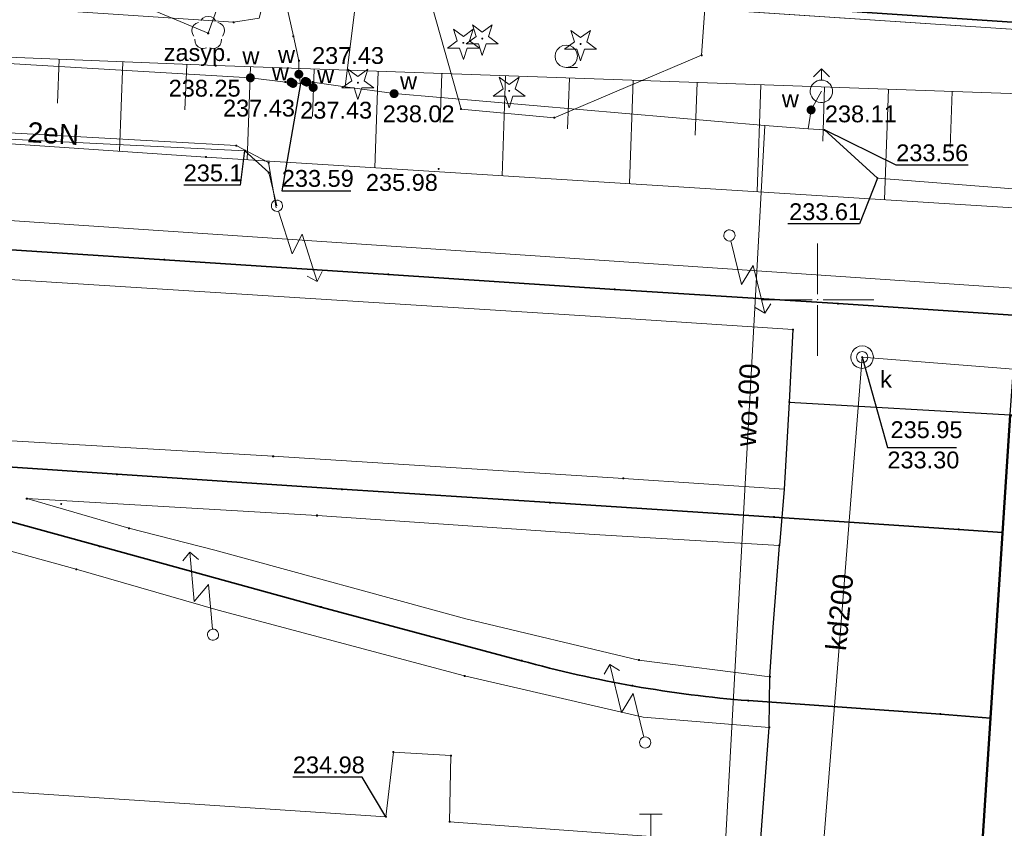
# Model space of a CAD drawing. Header units: metres. Extents: x 6603648 to 6604252, y 5739748 to 5740166.
# Tile 69 of 98: x 6603964 to 6604008, y 5740076 to 5740112. Entities that reach past the tile are written whole.
import ezdxf
from ezdxf.enums import TextEntityAlignment as Align

# ---------------------------------------------------------------- set-up
doc = ezdxf.new("R2010")
doc.units = ezdxf.units.M
doc.header["$PDSIZE"] = 0.75
doc.linetypes.add('ARK_LIN', pattern=[50, 50, 0])
doc.layers.get('0').update_dxf_attribs({"color": 252, "linetype": 'CONTINUOUS'})
for name, color, linetype, lineweight in [('GESBZO', 252, 'CONTINUOUS', 50), ('GESDZI', 252, 'CONTINUOUS', 18), ('GESUZY', 252, 'CONTINUOUS', 18), ('GSLKOG', 252, 'CONTINUOUS', 35), ('GSLKOU', 252, 'CONTINUOUS', 18), ('GSLKRW', 252, 'CONTINUOUS', 25), ('GSLTTR', 252, 'CONTINUOUS', 35), ('GSPPRB', 252, 'CONTINUOUS', 18), ('GSPRDI', 252, 'CONTINUOUS', 18), ('GSPRDL', 252, 'CONTINUOUS', 18), ('GSPWPS', 252, 'CONTINUOUS', 13), ('GSPWPS_O', 252, 'CONTINUOUS', 13), ('GSSLZK', 252, 'CONTINUOUS', 18), ('GSSZSN', 252, 'CONTINUOUS', 18), ('GULCNP', 252, 'CONTINUOUS', 18), ('GULENN', 252, 'CONTINUOUS', 18), ('GULENN_O', 252, 'CONTINUOUS', 18), ('GULIPR', 252, 'CONTINUOUS', 18), ('GULKDP', 252, 'CONTINUOUS', 18), ('GULKDP_O', 252, 'CONTINUOUS', 18), ('GULWOP', 252, 'CONTINUOUS', 18), ('GULWOP_O', 252, 'CONTINUOUS', 18), ('GUPCTR', 252, 'CONTINUOUS', 18), ('GUPISL', 252, 'CONTINUOUS', 18), ('GUPKSD', 252, 'CONTINUOUS', 18), ('GUPKWZ', 252, 'CONTINUOUS', 18), ('GUPKWZ_O', 252, 'CONTINUOUS', 18), ('GUPWDT', 252, 'CONTINUOUS', 18), ('PKT_ARK', 252, 'ARK_LIN', 18)]:
    doc.layers.add(name, color=color, linetype=linetype, lineweight=lineweight)
for name, color, linetype in [('GUPCSH', 252, 'CONTINUOUS'), ('GUPCSH_O', 252, 'CONTINUOUS'), ('GUPESH', 252, 'CONTINUOUS'), ('GUPESH_O', 252, 'CONTINUOUS'), ('GUPKSH', 252, 'CONTINUOUS'), ('GUPKSH_O', 252, 'CONTINUOUS'), ('GUPWSH', 252, 'CONTINUOUS'), ('GUPWSH_O', 252, 'CONTINUOUS'), ('GUPWZA', 252, 'CONTINUOUS'), ('GUPWZA_O', 252, 'CONTINUOUS'), ('GUPZSH', 252, 'CONTINUOUS')]:
    doc.layers.add(name, color=color, linetype=linetype)
doc.styles.add('Arial', font='arial.ttf')

# ---------------------------------------------------------------- blocks, each defined once
blk = doc.blocks.new('GSPPRB0')
blk.add_lwpolyline([(-0.007955, 0.0225), (0.007955, 0.0225), (0.0225, 0.007955), (0.0225, -0.007955), (0.007955, -0.0225), (-0.007955, -0.0225), (-0.0225, -0.007955), (-0.0225, 0.007955)], close=True)
blk = doc.blocks.new('GSPWPS1')
blk.add_hatch(color=256).paths.add_polyline_path([(0, 0.045), (-0.011647, 0.043467), (-0.0225, 0.038971), (-0.03182, 0.03182), (-0.038971, 0.0225), (-0.043467, 0.011647), (-0.045, 0), (-0.043467, -0.011647), (-0.038971, -0.0225), (-0.03182, -0.03182), (-0.0225, -0.038971), (-0.011647, -0.043467), (0, -0.045), (0.011647, -0.043467), (0.0225, -0.038971), (0.03182, -0.03182), (0.038971, -0.0225), (0.043467, -0.011647), (0.045, 0), (0.043467, 0.011647), (0.038971, 0.0225), (0.03182, 0.03182), (0.0225, 0.038971), (0.011647, 0.043467)])
blk = doc.blocks.new('GUPISL1_5')
for points in [[(3.396745, 1.05234), (3.75, 0.7), (3.396745, 0.34766)], [(0.25, 0), (2.25, 0), (1.55, 0.7), (3.75, 0.7)]]:
    blk.add_lwpolyline(points)
blk.add_lwpolyline([(0.25, 0), (0.241481, -0.064705), (0.216506, -0.125), (0.176777, -0.176777), (0.125, -0.216506), (0.064705, -0.241481), (0, -0.25), (-0.064705, -0.241481), (-0.125, -0.216506), (-0.176777, -0.176777), (-0.216506, -0.125), (-0.241481, -0.064705), (-0.25, 0), (-0.241481, 0.064705), (-0.216506, 0.125), (-0.176777, 0.176777), (-0.125, 0.216506), (-0.064705, 0.241481), (0, 0.25), (0.064705, 0.241481), (0.125, 0.216506), (0.176777, 0.176777), (0.216506, 0.125), (0.241481, 0.064705)], close=True)
blk = doc.blocks.new('GUPWSH1')
blk.add_hatch(color=256).paths.add_polyline_path([(0, 0.045), (-0.011647, 0.043467), (-0.0225, 0.038971), (-0.03182, 0.03182), (-0.038971, 0.0225), (-0.043467, 0.011647), (-0.045, 0), (-0.043467, -0.011647), (-0.038971, -0.0225), (-0.03182, -0.03182), (-0.0225, -0.038971), (-0.011647, -0.043467), (0, -0.045), (0.011647, -0.043467), (0.0225, -0.038971), (0.03182, -0.03182), (0.038971, -0.0225), (0.043467, -0.011647), (0.045, 0), (0.043467, 0.011647), (0.038971, 0.0225), (0.03182, 0.03182), (0.0225, 0.038971), (0.011647, 0.043467)])
blk = doc.blocks.new('GUPKWZ1_1')
blk.add_lwpolyline([(0.25, 0), (0.241481, -0.064705), (0.216506, -0.125), (0.176777, -0.176777), (0.125, -0.216506), (0.064705, -0.241481), (0, -0.25), (-0.064705, -0.241481), (-0.125, -0.216506), (-0.176777, -0.176777), (-0.216506, -0.125), (-0.241481, -0.064705), (-0.25, 0), (-0.241481, 0.064705), (-0.216506, 0.125), (-0.176777, 0.176777), (-0.125, 0.216506), (-0.064705, 0.241481), (0, 0.25), (0.064705, 0.241481), (0.125, 0.216506), (0.176777, 0.176777), (0.216506, 0.125), (0.241481, 0.064705)], close=True)
blk = doc.blocks.new('GUPKSD1_1')
blk.add_lwpolyline([(0.5, 0), (0.482963, -0.12941), (0.433013, -0.25), (0.353553, -0.353553), (0.25, -0.433013), (0.12941, -0.482963), (0, -0.5), (-0.12941, -0.482963), (-0.25, -0.433013), (-0.353553, -0.353553), (-0.433013, -0.25), (-0.482963, -0.12941), (-0.5, 0), (-0.482963, 0.12941), (-0.433013, 0.25), (-0.353553, 0.353553), (-0.25, 0.433013), (-0.12941, 0.482963), (0, 0.5), (0.12941, 0.482963), (0.25, 0.433013), (0.353553, 0.353553), (0.433013, 0.25), (0.482963, 0.12941)], close=True)
blk = doc.blocks.new('GUPCTR1')
for points in [[(0.5, 1), (-0.5, 1)], [(0, 0), (0, 1)]]:
    blk.add_lwpolyline(points)
blk = doc.blocks.new('GUPZSH1')
blk.add_hatch(color=256).paths.add_polyline_path([(0, 0.045), (-0.011647, 0.043467), (-0.0225, 0.038971), (-0.03182, 0.03182), (-0.038971, 0.0225), (-0.043467, 0.011647), (-0.045, 0), (-0.043467, -0.011647), (-0.038971, -0.0225), (-0.03182, -0.03182), (-0.0225, -0.038971), (-0.011647, -0.043467), (0, -0.045), (0.011647, -0.043467), (0.0225, -0.038971), (0.03182, -0.03182), (0.038971, -0.0225), (0.043467, -0.011647), (0.045, 0), (0.043467, 0.011647), (0.038971, 0.0225), (0.03182, 0.03182), (0.0225, 0.038971), (0.011647, 0.043467)])
blk = doc.blocks.new('GUPKSH1')
blk.add_hatch(color=256).paths.add_polyline_path([(0, 0.045), (-0.011647, 0.043467), (-0.0225, 0.038971), (-0.03182, 0.03182), (-0.038971, 0.0225), (-0.043467, 0.011647), (-0.045, 0), (-0.043467, -0.011647), (-0.038971, -0.0225), (-0.03182, -0.03182), (-0.0225, -0.038971), (-0.011647, -0.043467), (0, -0.045), (0.011647, -0.043467), (0.0225, -0.038971), (0.03182, -0.03182), (0.038971, -0.0225), (0.043467, -0.011647), (0.045, 0), (0.043467, 0.011647), (0.038971, 0.0225), (0.03182, 0.03182), (0.0225, 0.038971), (0.011647, 0.043467)])
blk = doc.blocks.new('GSPRDI1')
blk.add_hatch(color=256).paths.add_polyline_path([(-0.045, 0), (-0.042798, -0.013906), (-0.036406, -0.02645), (-0.02645, -0.036406), (-0.013906, -0.042798), (0, -0.045), (0.013906, -0.042798), (0.02645, -0.036406), (0.036406, -0.02645), (0.042798, -0.013906), (0.045, 0), (0.042798, 0.013906), (0.036406, 0.02645), (0.02645, 0.036406), (0.013906, 0.042798), (0, 0.045), (-0.013906, 0.042798), (-0.02645, 0.036406), (-0.036406, 0.02645), (-0.042798, 0.013906)])
blk.add_lwpolyline([(0.088531, -0.272471), (-0.231778, -0.713338), (-0.231778, -0.168396), (-0.750048, 0), (-0.231778, 0.168396), (-0.231778, 0.713338), (0.088531, 0.272471), (0.606801, 0.440867), (0.286493, 0), (0.606801, -0.440867)], close=True)
blk = doc.blocks.new('GSPRDL1')
blk.add_hatch(color=256).paths.add_polyline_path([(-0.045, 0), (-0.042798, -0.013906), (-0.036406, -0.02645), (-0.02645, -0.036406), (-0.013906, -0.042798), (0, -0.045), (0.013906, -0.042798), (0.02645, -0.036406), (0.036406, -0.02645), (0.042798, -0.013906), (0.045, 0), (0.042798, 0.013906), (0.036406, 0.02645), (0.02645, 0.036406), (0.013906, 0.042798), (0, 0.045), (-0.013906, 0.042798), (-0.02645, 0.036406), (-0.036406, 0.02645), (-0.042798, 0.013906)])
for points in [[(-0.646351, 0.068773), (-0.677512, 0.194901), (-0.663766, 0.324092), (-0.606763, 0.440839), (-0.513345, 0.531129), (-0.394725, 0.584125), (-0.265141, 0.593465)], [(-0.134326, 0.635969), (-0.024001, 0.70458), (0.103115, 0.731429), (0.231763, 0.713292), (0.346501, 0.652348), (0.433559, 0.55591), (0.482485, 0.435555)], [(0.563333, 0.324277), (0.662679, 0.240553), (0.727494, 0.127956), (0.75, 0), (0.727494, -0.127956), (0.662679, -0.240553), (0.563333, -0.324277)], [(-0.265141, -0.593465), (-0.394725, -0.584125), (-0.513345, -0.531129), (-0.606763, -0.440839), (-0.663766, -0.324092), (-0.677512, -0.194901), (-0.646351, -0.068773)], [(0.482485, -0.435555), (0.433559, -0.55591), (0.346501, -0.652348), (0.231763, -0.713292), (0.103115, -0.731429), (-0.024001, -0.70458), (-0.134326, -0.635969)]]:
    blk.add_lwpolyline(points)
blk = doc.blocks.new('GUPWZA1')
blk.add_hatch(color=256).paths.add_polyline_path([(0, 0.2), (-0.051764, 0.193185), (-0.1, 0.173205), (-0.141421, 0.141421), (-0.173205, 0.1), (-0.193185, 0.051764), (-0.2, 0), (-0.193185, -0.051764), (-0.173205, -0.1), (-0.141421, -0.141421), (-0.1, -0.173205), (-0.051764, -0.193185), (0, -0.2), (0.051764, -0.193185), (0.1, -0.173205), (0.141421, -0.141421), (0.173205, -0.1), (0.193185, -0.051764), (0.2, 0), (0.193185, 0.051764), (0.173205, 0.1), (0.141421, 0.141421), (0.1, 0.173205), (0.051764, 0.193185)])
blk = doc.blocks.new('GUPWDT1')
blk.add_lwpolyline([(0.5, 0), (0.492404, -0.086824), (0.469846, -0.17101), (0.433013, -0.25), (0.383022, -0.321394), (0.321394, -0.383022), (0.25, -0.433013), (0.17101, -0.469846), (0.086824, -0.492404), (0, -0.5), (-0.086824, -0.492404), (-0.17101, -0.469846), (-0.25, -0.433013), (-0.32743, -0.377875), (-0.393027, -0.309079), (-0.444418, -0.229113), (-0.479746, -0.140866), (-0.497736, -0.047528), (-0.497736, 0.047528), (-0.479746, 0.140866), (-0.444418, 0.229113), (-0.393027, 0.309079), (-0.32743, 0.377875), (-0.25, 0.433013), (-0.163534, 0.4725), (-0.071157, 0.494911), (0.023791, 0.499434), (0.117879, 0.485906), (0.207708, 0.454816), (0.290028, 0.407288), (0.361867, 0.34504), (0.420627, 0.27032), (0.464184, 0.185831), (0.490964, 0.094626)], close=True)
for points in [[(0.5, 0), (1, 0)], [(0.646447, 0.353553), (1, 0), (0.646447, -0.353553)]]:
    blk.add_lwpolyline(points)
blk = doc.blocks.new('GUPCSH1')
blk.add_hatch(color=256).paths.add_polyline_path([(0, 0.045), (-0.011647, 0.043467), (-0.0225, 0.038971), (-0.03182, 0.03182), (-0.038971, 0.0225), (-0.043467, 0.011647), (-0.045, 0), (-0.043467, -0.011647), (-0.038971, -0.0225), (-0.03182, -0.03182), (-0.0225, -0.038971), (-0.011647, -0.043467), (0, -0.045), (0.011647, -0.043467), (0.0225, -0.038971), (0.03182, -0.03182), (0.038971, -0.0225), (0.043467, -0.011647), (0.045, 0), (0.043467, 0.011647), (0.038971, 0.0225), (0.03182, 0.03182), (0.0225, 0.038971), (0.011647, 0.043467)])
blk = doc.blocks.new('GUPESH1')
blk.add_hatch(color=256).paths.add_polyline_path([(0, 0.045), (-0.011647, 0.043467), (-0.0225, 0.038971), (-0.03182, 0.03182), (-0.038971, 0.0225), (-0.043467, 0.011647), (-0.045, 0), (-0.043467, -0.011647), (-0.038971, -0.0225), (-0.03182, -0.03182), (-0.0225, -0.038971), (-0.011647, -0.043467), (0, -0.045), (0.011647, -0.043467), (0.0225, -0.038971), (0.03182, -0.03182), (0.038971, -0.0225), (0.043467, -0.011647), (0.045, 0), (0.043467, 0.011647), (0.038971, 0.0225), (0.03182, 0.03182), (0.0225, 0.038971), (0.011647, 0.043467)])
blk = doc.blocks.new('GSSLZK1')
blk.add_lwpolyline([(0.5, 0), (0.475528, -0.154508), (0.404508, -0.293893), (0.293893, -0.404508), (0.154508, -0.475528), (0, -0.5), (-0.154508, -0.475528), (-0.293893, -0.404508), (-0.404508, -0.293893), (-0.475528, -0.154508), (-0.5, 0), (-0.475528, 0.154508), (-0.404508, 0.293893), (-0.293893, 0.404508), (-0.154508, 0.475528), (0, 0.5), (0.154508, 0.475528), (0.293893, 0.404508), (0.404508, 0.293893), (0.475528, 0.154508)], close=True)
blk.add_lwpolyline([(-0.5, 0), (-0.5, -0.5)])
blk = doc.blocks.new('ASS_SYM', base_point=(826.5, 303.25))
at = {"layer": 'PKT_ARK'}
for p, q in [((826.5, 303.5), (826.5, 305.75)), ((826.25, 303.25), (824, 303.25)), ((826.75, 303.25), (829, 303.25)), ((826.5, 303), (826.5, 300.75))]:
    blk.add_line(p, q, dxfattribs=at)
blk.add_point((826.5, 303.25), dxfattribs=at)
blk.add_point((826.5, 303.25), dxfattribs=at)

msp = doc.modelspace()

# ---------------------------------------------------------------- linework, layer by layer
at = {"layer": 'GESBZO'}
msp.add_lwpolyline([(6604008.58, 5740094.86), (6604069.84, 5740090.87), (6604067.92, 5740062.9), (6604006.76, 5740066.93)], close=True, dxfattribs=at)
at = {"layer": 'GESDZI'}
msp.add_line((6603974.25, 5740114.35), (6604018.05, 5740111.43), dxfattribs=at)
msp.add_lwpolyline([(6604166.975, 5740131.573), (6604183.81, 5740100.36), (6604161.21, 5740101.87), (6604155.41, 5740102.26), (6604096.88, 5740106.16), (6604090.22, 5740106.61), (6604045.72, 5740109.58), (6604018.05, 5740111.43), (6603974.25, 5740114.35), (6603967.36, 5740144.898)], dxfattribs=at)
at = {"layer": 'GESUZY'}
for points in [[(6604166.975, 5740131.573), (6604183.81, 5740100.36), (6604161.21, 5740101.87), (6604155.41, 5740102.26), (6604096.88, 5740106.16), (6604090.22, 5740106.61), (6604045.72, 5740109.58), (6604018.05, 5740111.43), (6603974.25, 5740114.35), (6603967.36, 5740144.898)], [(6603701.42, 5739966.51), (6603692.92, 5740008.31), (6603701.36, 5740122.17), (6603702.62, 5740123.39), (6603703.24, 5740124.01), (6603705.45, 5740125.02), (6603715.21, 5740131.65), (6603718.41, 5740131.44), (6603733.38, 5740130.47), (6603751.71, 5740129.25), (6603802.42, 5740125.83), (6603812.44, 5740125.15), (6603870.28, 5740121.29), (6603907.39, 5740118.81), (6603945.5, 5740116.26), (6603974.25, 5740114.35), (6604018.05, 5740111.43), (6604045.72, 5740109.58), (6604090.22, 5740106.61)]]:
    msp.add_lwpolyline(points, dxfattribs=at)
at = {"layer": 'GSLKOG'}
msp.add_lwpolyline([(6603967.481, 5740144.89), (6603974.4, 5740114.67), (6604061.19, 5740108.87), (6604100.95, 5740106.21), (6604128.78, 5740104.3), (6604183.39, 5740100.7), (6604166.74, 5740131.589)], dxfattribs=at)
at = {"layer": 'GSLKOU'}
for points in [[(6603962.441, 5740103.629), (6603988.732, 5740101.866)], [(6604007.842, 5740100.578), (6603988.732, 5740101.866)], [(6603963.515, 5740100.93), (6603989.644, 5740099.283)], [(6604027.352, 5740099.329), (6604007.842, 5740100.578)], [(6603998.898, 5740098.669), (6603989.644, 5740099.283)], [(6603975.746, 5740093.024), (6603962.047, 5740093.829)], [(6603991.35, 5740092.036), (6603975.746, 5740093.024)], [(6603966.975, 5740087.987), (6603951.476, 5740092.247)], [(6603991.35, 5740092.036), (6603998.511, 5740091.56)], [(6603969.319, 5740089.814), (6603964.772, 5740091.133)], [(6603977.7, 5740090.382), (6603964.772, 5740091.133)], [(6603977.7, 5740090.382), (6603990.039, 5740089.539)], [(6603969.319, 5740089.814), (6603973.15, 5740088.831)], [(6603998.301, 5740089.045), (6603990.039, 5740089.539)], [(6603984.334, 5740085.774), (6603973.15, 5740088.831)], [(6603966.975, 5740087.987), (6603973.303, 5740086.163)], [(6603984.275, 5740083.233), (6603973.303, 5740086.163)], [(6603992.042, 5740083.938), (6603984.334, 5740085.774)], [(6603992.042, 5740083.938), (6603997.878, 5740083.195)], [(6603984.275, 5740083.233), (6603992.223, 5740081.392), (6603997.844, 5740080.934)]]:
    msp.add_lwpolyline(points, dxfattribs=at)
at = {"layer": 'GSLKRW'}
for points in [[(6603998.898, 5740098.669), (6603998.733, 5740095.435), (6603998.511, 5740091.56), (6603998.301, 5740089.045)], [(6603998.733, 5740095.435), (6604008.577, 5740094.862), (6604008.804, 5740098.017), (6604026.36, 5740096.889), (6604043.127, 5740095.744), (6604056.988, 5740094.832), (6604070.152, 5740093.826), (6604069.841, 5740090.869)], [(6603997.844, 5740080.934), (6603997.878, 5740083.195), (6603998.014, 5740085.398), (6603998.301, 5740089.045)]]:
    msp.add_lwpolyline(points, dxfattribs=at)
msp.add_lwpolyline([(6603863.595, 5740070.392), (6603887.27, 5740068.916), (6603919.271, 5740066.727), (6603954.045, 5740064.403), (6603988.918, 5740062.151), (6603992.392, 5740062.021, 0.072242), (6603993.843, 5740062.49, 0.131576), (6603996.336, 5740064.821), (6603996.818, 5740066.714), (6603997.119, 5740071.208), (6603997.844, 5740080.934)], format="xyb", dxfattribs=at)
at = {"layer": 'GSLTTR'}
msp.add_lwpolyline([(6604010.94, 5740099.16), (6604000.91, 5740099.83), (6603990.96, 5740100.46), (6603980.88, 5740101.13), (6603970.9, 5740101.78), (6603960.88, 5740102.43), (6603950.96, 5740103.09), (6603941.05, 5740103.76), (6603931.09, 5740104.41), (6603920.78, 5740105.1), (6603910.62, 5740105.78), (6603901.19, 5740106.39), (6603900.56, 5740106.44), (6603899.24, 5740106.53), (6603898.63, 5740106.56), (6603886.67, 5740107.38)], dxfattribs=at)
for points in [[(6604007.7, 5740081.35), (6604005.47, 5740081.53), (6603996.92, 5740082.13, -0.048026), (6603986.81, 5740083.91), (6603977.88, 5740086.3), (6603968.02, 5740089.01), (6603958.55, 5740091.61), (6603948.47, 5740094.38), (6603940.4, 5740096.61), (6603930.37, 5740099.36), (6603920.36, 5740102.09, 0.015619), (6603910.47, 5740104.76, 0.048143), (6603901.19, 5740106.39)], [(6603948.47, 5740094.38, 0.046781), (6603958.79, 5740092.89), (6603968.79, 5740092.22), (6603978.81, 5740091.55), (6603988.08, 5740090.96), (6603998.06, 5740090.31), (6604006.29, 5740089.76), (6604008.24, 5740089.63)]]:
    msp.add_lwpolyline(points, format="xyb", dxfattribs=at)
at = {"layer": 'GSSLZK'}
for points in [[(6603966.54, 5740114.53), (6603972.85, 5740111.88), (6603973.72, 5740114.32)], [(6603982.64, 5740113.77), (6603994.97, 5740112.96), (6603994.83, 5740110.9), (6603988.27, 5740108.11), (6603984.12, 5740108.5)]]:
    msp.add_lwpolyline(points, close=True, dxfattribs=at)
at = {"layer": 'GSSZSN'}
for points in [[(6604054.777, 5740100.339), (6604036.908, 5740101.601), (6604035.131, 5740101.786), (6604019.058, 5740103.404), (6604011.083, 5740103.953), (6603972.748, 5740106.356), (6603919.454, 5740109.989), (6603930.263, 5740112.156), (6603973.187, 5740110.436), (6604010.682, 5740109.117), (6604019.156, 5740108.477), (6604034.94, 5740106.993), (6604037.319, 5740106.665), (6604055.196, 5740105.081)], [(6603966.215, 5740110.715), (6603966.136, 5740108.764)], [(6603969.056, 5740110.601), (6603968.896, 5740106.619)], [(6603971.896, 5740110.488), (6603971.815, 5740108.457)], [(6603974.738, 5740110.381), (6603974.592, 5740106.241)], [(6603977.579, 5740110.281), (6603977.505, 5740108.172)], [(6603980.421, 5740110.181), (6603980.269, 5740105.885)], [(6603983.262, 5740110.082), (6603983.185, 5740107.894)], [(6603986.103, 5740109.982), (6603985.947, 5740105.529)], [(6603988.945, 5740109.882), (6603988.865, 5740107.616)], [(6603991.786, 5740109.782), (6603991.624, 5740105.173)], [(6603994.628, 5740109.682), (6603994.545, 5740107.338)], [(6603997.469, 5740109.582), (6603997.302, 5740104.817)], [(6604000.311, 5740109.482), (6604000.225, 5740107.06)], [(6604003.152, 5740109.382), (6604002.979, 5740104.461)], [(6604005.994, 5740109.282), (6604005.906, 5740106.782)]]:
    msp.add_lwpolyline(points, dxfattribs=at)
at = {"layer": 'GULCNP'}
msp.add_lwpolyline([(6603895.913, 5740116.806), (6603900.146, 5740116.643), (6603899.869, 5740109.935), (6603898.644, 5740082.827), (6603907.39, 5740082.092), (6603931.311, 5740080.311), (6603945.585, 5740079.208), (6603955.43, 5740078.624), (6603980.77, 5740076.951), (6603981.102, 5740079.838), (6603983.666, 5740079.68), (6603983.605, 5740076.728), (6603992.57, 5740076.067)], dxfattribs=at)
at = {"layer": 'GULENN'}
for points in [[(6603810.946, 5740085.73), (6603811.799, 5740096.541), (6603813.346, 5740116.154), (6603813.988, 5740117.067), (6603857.361, 5740114.396), (6603890.659, 5740112.124), (6603895.753, 5740111.734), (6603899.945, 5740111.208), (6603904.668, 5740111.093), (6603930.574, 5740109.507), (6603934.213, 5740109.185), (6603954.933, 5740107.94), (6603974.098, 5740106.873), (6603975.544, 5740106.112), (6603975.875, 5740104.089)], [(6603881.31, 5740112.64), (6603898.67, 5740111.16), (6603901.03, 5740111.02), (6603926.73, 5740109.57), (6603934.59, 5740109.04), (6603955.18, 5740107.64), (6603962.16, 5740107.25), (6603974.49, 5740106.64), (6603975.55, 5740105.67), (6603975.914, 5740104.189)]]:
    msp.add_lwpolyline(points, dxfattribs=at)
at = {"layer": 'GULIPR'}
msp.add_lwpolyline([(6603968.619, 5740144.814), (6603975.25, 5740116.21), (6603975.36, 5740113.47), (6603975.12, 5740112.55), (6603973.98, 5740112.37), (6603950.48, 5740113.94), (6603946.84, 5740115.52), (6603849.45, 5740122.18), (6603848.6, 5740122), (6603848.27, 5740121.27), (6603845.59, 5740105.6), (6603845.42, 5740103.94), (6603844.83, 5740102.79), (6603829.34, 5740084.41), (6603811.06, 5740057.99), (6603764.25, 5739988.16), (6603763.98, 5739987.31), (6603764.04, 5739986.41), (6603764.26, 5739984.35), (6603764.21, 5739983.52), (6603763.9, 5739982.8), (6603750.78, 5739962.8)], dxfattribs=at)
at = {"layer": 'GULKDP'}
msp.add_lwpolyline([(6604080.323, 5740086.445), (6604078.034, 5740092.293), (6604057.357, 5740093.429), (6604027.079, 5740095.453), (6604001.984, 5740097.44), (6603998.807, 5740057.359)], dxfattribs=at)
at = {"layer": 'GULWOP'}
for points in [[(6603969.202, 5740144.775), (6603976.65, 5740111.74), (6603976.89, 5740110.65), (6603976.89, 5740110.05), (6603976.97, 5740109.64)], [(6603971.454, 5740144.624), (6603979.94, 5740117.37), (6603978.95, 5740109.49)], [(6603978.95, 5740109.49), (6603977.5, 5740109.7), (6603977.24, 5740109.7), (6603976.97, 5740109.64), (6603976.54, 5740109.7), (6603976.29, 5740109.7), (6603974.73, 5740109.89), (6603914.28, 5740113.485), (6603901.324, 5740114.257), (6603814.9, 5740119.98), (6603813.944, 5740120.047), (6603760.741, 5740122.81)], [(6604124.765, 5740087.278), (6604125.21, 5740095.981), (6604102.424, 5740097.816), (6604080.28, 5740099.634), (6604052.131, 5740101.531), (6604002.665, 5740105.42), (6604000.307, 5740107.568), (6603999.578, 5740107.623), (6603997.653, 5740107.77), (6603981.134, 5740109.185), (6603978.95, 5740109.49)], [(6603999.578, 5740107.623), (6603999.71, 5740108.46), (6604000.17, 5740109.29)], [(6603997.653, 5740107.77), (6603995.449, 5740067.673), (6603995.271, 5740065.015), (6604006.587, 5740064.406), (6604049.128, 5740061.454), (6604052.782, 5740061.201), (6604052.958, 5740063.885)]]:
    msp.add_lwpolyline(points, dxfattribs=at)
at = {"layer": 'GUPCSH_O', "flags": 128}
msp.add_lwpolyline([(6603980.77, 5740076.951), (6603979.704, 5740078.718), (6603976.624, 5740078.718)], dxfattribs=at)
at = {"layer": 'GUPESH_O', "flags": 128}
msp.add_lwpolyline([(6603974.463, 5740106.649), (6603974.282, 5740105.104), (6603971.762, 5740105.104)], dxfattribs=at)
at = {"layer": 'GUPKSH_O', "flags": 128}
msp.add_lwpolyline([(6604001.984, 5740097.44), (6604003.109, 5740093.406), (6604006.189, 5740093.406)], dxfattribs=at)
at = {"layer": 'GUPWSH_O'}
msp.add_line((6604002.665, 5740105.42), (6604001.863, 5740103.381), dxfattribs=at)
at = {"layer": 'GUPWSH_O', "flags": 128}
msp.add_lwpolyline([(6603976.97, 5740109.64), (6603976.132, 5740104.86), (6603979.212, 5740104.86)], dxfattribs=at)
at = {"layer": 'GUPWSH_O'}
for points in [[(6604003.505, 5740106), (6604000.307, 5740107.568)], [(6604006.7, 5740106), (6604003.505, 5740106)], [(6604001.863, 5740103.381), (6603998.668, 5740103.381)]]:
    msp.add_lwpolyline(points, dxfattribs=at)

# ---------------------------------------------------------------- block references
at = {"layer": 'GSPPRB', "rotation": 90}
for p in [(6603973.98, 5740112.37), (6603972.85, 5740111.88), (6603976.65, 5740111.74), (6603976.89, 5740110.65), (6603994.83, 5740110.9), (6603973.187, 5740110.436), (6603976.29, 5740109.7), (6603977.5, 5740109.7), (6603976.97, 5740109.64), (6603984.12, 5740108.5), (6603988.27, 5740108.11), (6603974.098, 5740106.873), (6603974.49, 5740106.64), (6603972.748, 5740106.356), (6603975.544, 5740106.112), (6603975.55, 5740105.67), (6603970.9, 5740101.78), (6603980.88, 5740101.13), (6603990.96, 5740100.46), (6604000.91, 5740099.83), (6603998.898, 5740098.669), (6603998.733, 5740095.435), (6603975.746, 5740093.024), (6603968.79, 5740092.22), (6603991.35, 5740092.036), (6603978.81, 5740091.55), (6603964.772, 5740091.133), (6603988.08, 5740090.96), (6603977.7, 5740090.382), (6603998.06, 5740090.31), (6603969.319, 5740089.814), (6604006.29, 5740089.76), (6604008.24, 5740089.63), (6603968.02, 5740089.01), (6603998.301, 5740089.045), (6603966.975, 5740087.987), (6603977.88, 5740086.3), (6603986.81, 5740083.91), (6603992.042, 5740083.938), (6603984.275, 5740083.233), (6603997.878, 5740083.195), (6603991.75, 5740082.79), (6603996.92, 5740082.13), (6604005.47, 5740081.53), (6604007.7, 5740081.35), (6603997.844, 5740080.934), (6603981.102, 5740079.838), (6603983.666, 5740079.68), (6603983.605, 5740076.728)]:
    msp.add_blockref('GSPPRB0', p, dxfattribs=at)
at = {"layer": 'GSPRDI', "rotation": 90}
for p in [(6603984.22, 5740111.45), (6603985.06, 5740111.64), (6603989.44, 5740111.4), (6603979.52, 5740109.67), (6603986.26, 5740109.31)]:
    msp.add_blockref('GSPRDI1', p, dxfattribs=at)
at = {"layer": 'GSPRDL', "rotation": 90}
msp.add_blockref('GSPRDL1', (6603972.85, 5740111.88), dxfattribs=at)
at = {"layer": 'GSPWPS', "rotation": 90}
for p in [(6603983.117, 5740105.833), (6603966.302, 5740090.897)]:
    msp.add_blockref('GSPWPS1', p, dxfattribs=at)
at = {"layer": 'GSSLZK', "rotation": 90}
msp.add_blockref('GSSLZK1', (6603988.805, 5740110.851), dxfattribs=at)
at = {"layer": 'GUPCSH', "rotation": 90}
for p in [(6603981.102, 5740079.838), (6603983.666, 5740079.68), (6603980.77, 5740076.951), (6603983.605, 5740076.728)]:
    msp.add_blockref('GUPCSH1', p, dxfattribs=at)
at = {"layer": 'GUPCTR'}
msp.add_blockref('GUPCTR1', (6603992.57, 5740076.067), dxfattribs=at)
at = {"layer": 'GUPESH', "rotation": 90}
msp.add_blockref('GUPESH1', (6603974.49, 5740106.64), dxfattribs=at)
at = {"layer": 'GUPISL'}
for p, rotation in [((6603975.914, 5740104.189), 287.3497956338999), ((6603996.071, 5740102.867), 283.9106451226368), ((6603973.068, 5740085.068), 95.13454370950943), ((6603992.316, 5740080.263), 103.7237524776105)]:
    msp.add_blockref('GUPISL1_5', p, dxfattribs=dict(at, rotation=rotation))
at = {"layer": 'GUPKSD', "rotation": 90}
msp.add_blockref('GUPKSD1_1', (6604001.984, 5740097.44), dxfattribs=at)
at = {"layer": 'GUPKSH', "rotation": 90}
msp.add_blockref('GUPKSH1', (6604001.984, 5740097.44), dxfattribs=at)
msp.add_blockref('GUPKSH1', (6604001.984, 5740097.44), dxfattribs=at)
at = {"layer": 'GUPKWZ', "rotation": 90}
msp.add_blockref('GUPKWZ1_1', (6604001.984, 5740097.44), dxfattribs=at)
at = {"layer": 'GUPWDT', "rotation": 90}
msp.add_blockref('GUPWDT1', (6604000.17, 5740109.29), dxfattribs=at)
at = {"layer": 'GUPWSH', "rotation": 90}
for p in [(6603976.65, 5740111.74), (6603976.89, 5740110.65), (6603974.728, 5740109.887), (6603976.54, 5740109.7), (6603976.89, 5740110.05), (6603977.18, 5740109.73), (6603977.24, 5740109.7), (6603976.63, 5740109.64), (6603976.97, 5740109.64), (6603977.53, 5740109.46), (6603981.134, 5740109.185), (6603999.71, 5740108.46), (6604000.307, 5740107.568), (6604002.665, 5740105.42)]:
    msp.add_blockref('GUPWSH1', p, dxfattribs=at)
at = {"layer": 'GUPWZA'}
for p, rotation in [((6603976.89, 5740110.05), 90), ((6603974.73, 5740109.89), 359.9999974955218), ((6603976.54, 5740109.7), 90), ((6603976.63, 5740109.64), 90), ((6603977.18, 5740109.73), 90), ((6603977.24, 5740109.7), 90), ((6603977.53, 5740109.46), 90), ((6603981.134, 5740109.185), 359.9999974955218), ((6603999.71, 5740108.46), 359.9999974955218)]:
    msp.add_blockref('GUPWZA1', p, dxfattribs=dict(at, rotation=rotation))
at = {"layer": 'GUPZSH', "rotation": 90}
msp.add_blockref('GUPZSH1', (6603973.98, 5740112.37), dxfattribs=at)
at = {"layer": 'PKT_ARK'}
msp.add_blockref('ASS_SYM', (6604000, 5740100), dxfattribs=at)

# ---------------------------------------------------------------- texts
at = {"layer": 'GSPWPS_O', "style": 'Arial'}
msp.add_text('235.98', height=0.75, rotation=360, dxfattribs=at).set_placement((6603979.878, 5740104.852))
at = {"layer": 'GULENN_O', "style": 'Arial'}
msp.add_text('2eN', height=0.9, rotation=356.7708, dxfattribs=at).set_placement((6603965.926, 5740106.959), align=Align.CENTER)
at = {"layer": 'GULKDP_O', "style": 'Arial'}
msp.add_text('kd200', height=0.9, rotation=84.3192, dxfattribs=at).set_placement((6604001.428, 5740086.028), align=Align.CENTER)
at = {"layer": 'GULWOP_O', "style": 'Arial'}
msp.add_text('wo100', height=0.9, rotation=86.9188, dxfattribs=at).set_placement((6603997.34, 5740095.285), align=Align.CENTER)
at = {"layer": 'GUPCSH_O', "style": 'Arial'}
msp.add_text('234.98', height=0.75, rotation=360, dxfattribs=at).set_placement((6603976.624, 5740078.891))
at = {"layer": 'GUPESH_O', "style": 'Arial'}
msp.add_text('235.1', height=0.75, rotation=360, dxfattribs=at).set_placement((6603971.762, 5740105.277))
at = {"layer": 'GUPKSH_O', "style": 'Arial'}
for s, p in [('235.95', (6604003.25, 5740093.832)), ('233.30', (6604003.109, 5740092.483))]:
    msp.add_text(s, height=0.75, rotation=360, dxfattribs=at).set_placement(p)
at = {"layer": 'GUPKWZ_O', "style": 'Arial'}
msp.add_text('k', height=0.75, rotation=360, dxfattribs=at).set_placement((6604003.309, 5740096.082), align=Align.RIGHT)
at = {"layer": 'GUPWSH_O', "style": 'Arial'}
for s, p in [('237.43', (6603977.477, 5740110.51)), ('238.25', (6603971.091, 5740109.052)), ('237.43', (6603973.512, 5740108.166)), ('237.43', (6603976.95, 5740108.072)), ('238.02', (6603980.624, 5740107.911)), ('238.11', (6604000.323, 5740107.908)), ('233.56', (6604003.503, 5740106.173)), ('233.59', (6603976.132, 5740105.032)), ('233.61', (6603998.732, 5740103.548))]:
    msp.add_text(s, height=0.75, rotation=360, dxfattribs=at).set_placement(p)
at = {"layer": 'GUPWZA_O', "style": 'Arial'}
for s, p in [('zasyp.', (6603973.899, 5740110.64)), ('w', (6603975.132, 5740110.488)), ('w', (6603976.719, 5740110.555)), ('w', (6603976.447, 5740109.776)), ('w', (6603978.46, 5740109.657)), ('w', (6603982.155, 5740109.374)), ('w', (6603999.164, 5740108.574))]:
    msp.add_text(s, height=0.75, rotation=360, dxfattribs=at).set_placement(p, align=Align.RIGHT)

doc.saveas('drawing.dxf')
